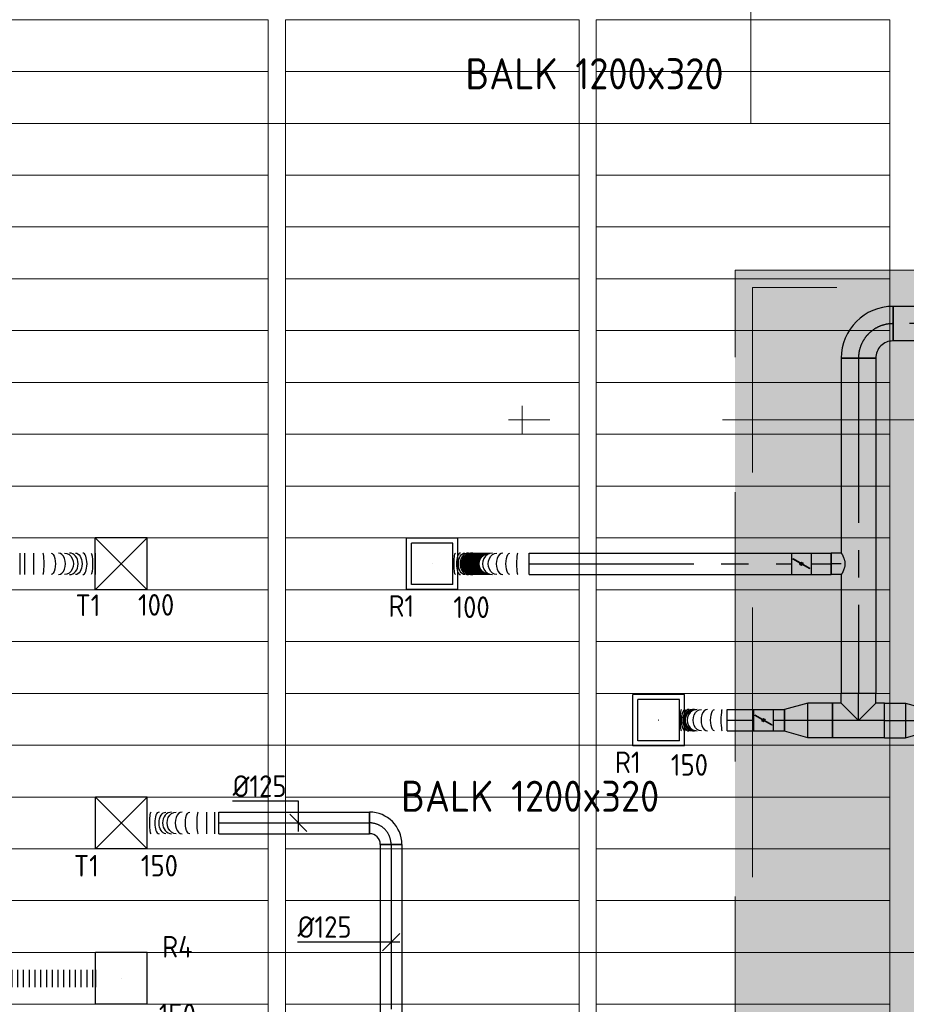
# Model space of a CAD drawing. Header units: millimetres. Extents: x -75017 to 35076, y -1757 to 51354.
# Tile 12 of 41: x -65208 to -60075, y 12846 to 18546. Entities that reach past the tile are written whole.
import ezdxf
from ezdxf.enums import TextEntityAlignment as Align

# ---------------------------------------------------------------- set-up
doc = ezdxf.new("R2010")
doc.units = ezdxf.units.MM
doc.header["$LTSCALE"] = 50
doc.linetypes.add('B0701', pattern=[46.823999, 31.199999, -15.624])
doc.linetypes.add('CENTER2', pattern=[28.575, 19.05, -3.175, 3.175, -3.175])
for name, color, linetype in [('45 Plafond', 7, 'Continuous'), ('45 Plafond Afdek-arcering', 7, 'Continuous'), ('45 Plafond.BST', 7, 'Continuous'), ('45 Plafond.BST Afdek-arcering', 7, 'Continuous'), ('WL570---_RETOUR', 100, 'Continuous'), ('WL570---_RETOUR_HL', 1, 'Continuous'), ('WL570---_RETOUR_RST', 100, 'Continuous'), ('WL570---_RETOUR_RST_HL', 1, 'Continuous'), ('WL570---_TOEVOER', 200, 'Continuous'), ('WL570---_TOEVOER_HL', 1, 'Continuous'), ('WL570---_TOEVOER_RST', 200, 'Continuous'), ('WL570---_TOEVOER_RST_HL', 1, 'Continuous'), ('WM570---_RETOUR_PR', 2, 'Continuous'), ('WM570---_RETOUR_RST_PR', 1, 'Continuous'), ('WM570---_TOEVOER', 2, 'Continuous'), ('WM570---_TOEVOER_PR', 2, 'Continuous'), ('WM570---_TOEVOER_RST_PR', 1, 'Continuous')]:
    doc.layers.add(name, color=color, linetype=linetype)
for name, color, linetype, lineweight in [('WL570---_BESTAAND-HARTLIJN', 161, 'Continuous', 0), ('WL570---_BESTAAND-MAATVOERING', 160, 'Continuous', 0), ('WL570---_BESTAAND-TOEVOER', 200, 'Continuous', 0), ('WL570---_DEMONTEREN', 10, 'Continuous', 0)]:
    doc.layers.add(name, color=color, linetype=linetype, lineweight=lineweight)
doc.layers.get('WL570---_DEMONTEREN').off()
doc.styles.add('BURO-025', font='ISO96.shx', dxfattribs={"height": 125})
doc.styles.add('ISO', font='ISO', dxfattribs={"height": 162})

# ---------------------------------------------------------------- blocks, each defined once
blk = doc.blocks.new('KARO')
for p, q in [((1, 0.5), (0, 0.5)), ((0, -0.5), (1, -0.5))]:
    blk.add_line(p, q)
at = {"invisible_edges": 15}
blk.add_3dface([(0, 0.5), (0, -0.5), (1, -0.5), (1, 0.5)], dxfattribs=at)
at = {"layer": 'WL570---_BESTAAND-HARTLIJN'}
blk.add_line((0, 0), (1, 0), dxfattribs=at)
blk = doc.blocks.new('OSV1601250650G')
blk.add_lwpolyline([(0, -80), (65.3, -62.5), (65.3, 62.5), (0, 80)], close=True)
at = {"layer": 'WL570---_BESTAAND-HARTLIJN'}
blk.add_line((0, 0), (65.3, 0), dxfattribs=at)
blk = doc.blocks.new('OBO16000090ZH')
blk.add_lwpolyline([(-80, -160), (80, -160), (80, 0, 1), (-80, 0)], format="xyb", close=True)
at = {"layer": 'WL570---_BESTAAND-HARTLIJN'}
for points in [[(0, -160), (0, 80)], [(-80, 0), (80, 0)]]:
    blk.add_lwpolyline(points, dxfattribs=at)
blk = doc.blocks.new('Block plafond 7e verd zuidgevel')
at = {"layer": '45 Plafond.BST', "color": 252, "linetype": 'Continuous', "lineweight": 0}
for p, q in [((8950, 11700), (7250, 11700)), ((8950, 1523.4), (8950, 11700)), ((10750, 11700), (9050, 11700)), ((9050, 11700), (9050, 1497.3)), ((10750, 1079.5), (10750, 11700)), ((11738.7, 11700), (10850, 11700)), ((10850, 11700), (10850, 1056.4)), ((12550, 11700), (11738.7, 11700)), ((12550, 690.2), (12550, 11700))]:
    blk.add_line(p, q, dxfattribs=at)
at = {"layer": '45 Plafond.BST Afdek-arcering', "color": 252, "linetype": 'Continuous', "lineweight": 0}
for p, q in [((7250, 11400), (8950, 11400)), ((9050, 11400), (10750, 11400)), ((10850, 11400), (12550, 11400)), ((7250, 11100), (8950, 11100)), ((9050, 11100), (10750, 11100)), ((10850, 11100), (12550, 11100)), ((7250, 10800), (8950, 10800)), ((9050, 10800), (10750, 10800)), ((10850, 10800), (12550, 10800)), ((7250, 10500), (8950, 10500)), ((9050, 10500), (10750, 10500)), ((10850, 10500), (12550, 10500)), ((7250, 10200), (8950, 10200)), ((9050, 10200), (10750, 10200)), ((10850, 10200), (12550, 10200)), ((7250, 9900), (8950, 9900)), ((9050, 9900), (10750, 9900)), ((10850, 9900), (12550, 9900)), ((7250, 9600), (8950, 9600)), ((9050, 9600), (10750, 9600)), ((10850, 9600), (12550, 9600)), ((7250, 9300), (8950, 9300)), ((9050, 9300), (10750, 9300)), ((10850, 9300), (12550, 9300)), ((7250, 9000), (8950, 9000)), ((9050, 9000), (10750, 9000)), ((10850, 9000), (12550, 9000)), ((7250, 8700), (8950, 8700)), ((9050, 8700), (10750, 8700)), ((10850, 8700), (12550, 8700)), ((7250, 8400), (8950, 8400)), ((9050, 8400), (10750, 8400)), ((10850, 8400), (12550, 8400)), ((7250, 8100), (8950, 8100)), ((9050, 8100), (10750, 8100)), ((10850, 8100), (12550, 8100)), ((7250, 7800), (8950, 7800)), ((9050, 7800), (10750, 7800)), ((10850, 7800), (12550, 7800)), ((7250, 7500), (8950, 7500)), ((9050, 7500), (10750, 7500)), ((10850, 7500), (12550, 7500)), ((7250, 7200), (8950, 7200)), ((9050, 7200), (10750, 7200)), ((10850, 7200), (12550, 7200)), ((7250, 6900), (8950, 6900)), ((9050, 6900), (10750, 6900)), ((10850, 6900), (12550, 6900)), ((7250, 6600), (8950, 6600)), ((9050, 6600), (10750, 6600)), ((10850, 6600), (12550, 6600)), ((7250, 6300), (8950, 6300)), ((9050, 6300), (10750, 6300)), ((10850, 6300), (12550, 6300)), ((7250, 6000), (8950, 6000)), ((9050, 6000), (10750, 6000)), ((10850, 6000), (12550, 6000))]:
    blk.add_line(p, q, dxfattribs=at)
blk = doc.blocks.new('*U291')
at = {"color": 0, "ltscale": 10}
for p, q in [((150, 150, -2500), (-150, 150, -2500)), ((-150, -150, -2500), (-150, 150, -2500)), ((150, -150, -2500), (-150, 150, -2500)), ((-150, -150, -2500), (150, 150, -2500)), ((150, -150, -2500), (150, 150, -2500)), ((150, -150, -2500), (-150, -150, -2500))]:
    blk.add_line(p, q, dxfattribs=at)
at = {"layer": 'WL570---_TOEVOER_RST_HL', "linetype": 'CENTER2'}
blk.add_circle((0, 0, -2500), 0.075, dxfattribs=at)
at = {"layer": 'WL570---_TOEVOER_RST', "color": 2, "style": 'BURO-025'}
for tag in ['MC', 'Q']:
    blk.add_attdef(tag, text='', height=125, dxfattribs=at).set_placement((0, 0), align=Align.MIDDLE)
at = {"layer": 'WM570---_TOEVOER_RST_PR', "color": 2, "style": 'BURO-025'}
blk.add_attdef('POSNR', text='', height=125, dxfattribs=at).set_placement((0, 0), align=Align.MIDDLE)
blk = doc.blocks.new('*U317')
at = {"color": 0, "ltscale": 10}
for p, q in [((0, 62.5, -2700), (0, -62.5, -2700)), ((26.9, 62.5, -2700), (26.9, -62.5, -2700)), ((80.8, 62.5, -2700), (80.8, -62.5, -2700)), ((437.8, 62.5, -2700), (437.8, -62.5, -2700))]:
    blk.add_line(p, q, dxfattribs=at)
for centre, major_axis, ratio, start_param, end_param in [((133, 0, -2700), (0, -62.5), 0.134561, 0, 3.141593), ((225.1, 0, -2700), (0, -62.5), 0.625626, 0, 3.141593), ((287.7, 0, -2700), (0, 62.5), 0.812633, 3.141593, 6.283185), ((365, 0, -2700), (0, 62.5), 0.394112, 3.141593, 6.283185)]:
    blk.add_ellipse(centre, major_axis=major_axis, ratio=ratio, start_param=start_param, end_param=end_param, dxfattribs=at)
at = {"color": 0, "ltscale": 10, "extrusion": (0, 0, -1)}
for centre, major_axis, ratio, start_param, end_param in [((181.7, 0, -2700), (0, 62.5), 0.394112, 0, 3.141593), ((260.1, 0, -2700), (0, 62.5), 0.812633, 0, 3.141593), ((322.3, 0, -2700), (0, -62.5), 0.625626, 3.141593, 6.283185), ((413, 0, -2700), (0, -62.5), 0.134561, 3.141593, 6.283185)]:
    blk.add_ellipse(centre, major_axis=major_axis, ratio=ratio, start_param=start_param, end_param=end_param, dxfattribs=at)
at = {"layer": 'WM570---_TOEVOER_PR', "color": 2, "style": 'BURO-025'}
blk.add_attdef('POSNR', text='', height=125, dxfattribs=at).set_placement((0, 0), align=Align.MIDDLE)
blk = doc.blocks.new('*U293')
at = {"color": 0, "ltscale": 10}
for p, q in [((150, 150, -2500), (-150, 150, -2500)), ((-150, -150, -2500), (-150, 150, -2500)), ((150, -150, -2500), (-150, 150, -2500)), ((-150, -150, -2500), (150, 150, -2500)), ((150, -150, -2500), (150, 150, -2500)), ((150, -150, -2500), (-150, -150, -2500))]:
    blk.add_line(p, q, dxfattribs=at)
at = {"layer": 'WL570---_TOEVOER_RST_HL', "linetype": 'CENTER2'}
blk.add_circle((0, 0, -2500), 0.075, dxfattribs=at)
at = {"layer": 'WL570---_TOEVOER_RST', "color": 2, "style": 'BURO-025'}
for tag in ['MC', 'Q']:
    blk.add_attdef(tag, text='', height=125, dxfattribs=at).set_placement((0, 0), align=Align.MIDDLE)
at = {"layer": 'WM570---_TOEVOER_RST_PR', "color": 2, "style": 'BURO-025'}
blk.add_attdef('POSNR', text='', height=125, dxfattribs=at).set_placement((0, 0), align=Align.MIDDLE)
blk = doc.blocks.new('*U330')
at = {"color": 0, "ltscale": 10}
for p, q in [((0, 62.5, -2700), (1193.4, 62.5, -2700)), ((0, -62.5, -2700), (0, 62.5, -2700)), ((0, -62.5, -2700), (1193.4, -62.5, -2700))]:
    blk.add_line(p, q, dxfattribs=at)
at = {"layer": 'WL570---_TOEVOER_HL', "linetype": 'CENTER2'}
blk.add_line((0, 0, -2700), (1193.4, 0, -2700), dxfattribs=at)
at = {"layer": 'WM570---_TOEVOER_PR', "color": 2, "style": 'BURO-025'}
blk.add_attdef('POSNR', text='', height=125, dxfattribs=at).set_placement((0, 0), align=Align.MIDDLE)
blk = doc.blocks.new('*U338')
at = {"color": 0, "ltscale": 10}
for p, q in [((-125, -62.5, -2700), (-125, 62.5, -2700)), ((62.5, -125, -2700), (-62.5, -125, -2700))]:
    blk.add_line(p, q, dxfattribs=at)
for radius in [187.5, 62.5]:
    blk.add_arc((-125, -125, -2700), radius, 0, 90, dxfattribs=at)
at = {"layer": 'WL570---_TOEVOER_HL', "linetype": 'CENTER2'}
blk.add_arc((-125, -125, -2700), 125, 0, 90, dxfattribs=at)
at = {"layer": 'WM570---_TOEVOER_PR', "color": 2, "style": 'BURO-025'}
blk.add_attdef('POSNR', text='', height=125, dxfattribs=at).set_placement((0, 0), align=Align.MIDDLE)
blk = doc.blocks.new('*U339')
at = {"color": 0, "ltscale": 10}
for p, q in [((0, 62.5, -2700), (871.9, 62.5, -2700)), ((0, -62.5, -2700), (0, 62.5, -2700)), ((871.9, 62.5, -2700), (871.9, -62.5, -2700)), ((0, -62.5, -2700), (871.9, -62.5, -2700))]:
    blk.add_line(p, q, dxfattribs=at)
at = {"layer": 'WL570---_TOEVOER_HL', "linetype": 'CENTER2'}
blk.add_line((0, 0, -2700), (871.9, 0, -2700), dxfattribs=at)
at = {"layer": 'WM570---_TOEVOER_PR', "color": 2, "style": 'BURO-025'}
blk.add_attdef('POSNR', text='', height=125, dxfattribs=at).set_placement((0, 0), align=Align.MIDDLE)
blk = doc.blocks.new('*U340')
at = {"color": 0, "ltscale": 10}
for p, q in [((0, 62.5, -2700), (0, -62.5, -2700)), ((23.4, 62.5, -2700), (23.4, -62.5, -2700)), ((70.3, 62.5, -2700), (70.3, -62.5, -2700)), ((415.2, 62.5, -2700), (415.2, -62.5, -2700))]:
    blk.add_line(p, q, dxfattribs=at)
for centre, major_axis, ratio, start_param, end_param in [((119.4, 0, -2700), (0, -62.5), 0.137361, 0, 3.141593), ((213, 0, -2700), (0, -62.5), 0.636685, 0, 3.141593), ((274.4, 0, -2700), (0, 62.5), 0.824299, 3.141593, 6.283185), ((346.6, 0, -2700), (0, 62.5), 0.401909, 3.141593, 6.283185)]:
    blk.add_ellipse(centre, major_axis=major_axis, ratio=ratio, start_param=start_param, end_param=end_param, dxfattribs=at)
at = {"color": 0, "ltscale": 10, "extrusion": (0, 0, -1)}
for centre, major_axis, ratio, start_param, end_param in [((169, 0, -2700), (0, 62.5), 0.401909, 0, 3.141593), ((248.2, 0, -2700), (0, 62.5), 0.824299, 0, 3.141593), ((306.4, 0, -2700), (0, -62.5), 0.636685, 3.141593, 6.283185), ((391.7, 0, -2700), (0, -62.5), 0.137361, 3.141593, 6.283185)]:
    blk.add_ellipse(centre, major_axis=major_axis, ratio=ratio, start_param=start_param, end_param=end_param, dxfattribs=at)
at = {"layer": 'WM570---_TOEVOER_PR', "color": 2, "style": 'BURO-025'}
blk.add_attdef('POSNR', text='', height=125, dxfattribs=at).set_placement((0, 0), align=Align.MIDDLE)
blk = doc.blocks.new('*U343')
at = {"layer": 'WM570---_TOEVOER', "color": 0, "ltscale": 10}
for p, q in [((50, 0), (-541, 0)), ((-50, -50), (50, 50))]:
    blk.add_line(p, q, dxfattribs=at)
at = {"layer": 'WM570---_TOEVOER', "color": 0, "style": 'BURO-025'}
blk.add_text('%%c125', height=125, dxfattribs=at).set_placement((-541, 25))
blk = doc.blocks.new('*U344')
at = {"layer": 'WM570---_TOEVOER', "color": 0, "ltscale": 10}
for p, q in [((0, 125.5), (-380.4, 125.5)), ((0, -50), (0, 125.5)), ((50, -50), (-50, 50))]:
    blk.add_line(p, q, dxfattribs=at)
at = {"layer": 'WM570---_TOEVOER', "color": 0, "style": 'BURO-025'}
blk.add_text('%%c125', height=125, dxfattribs=at).set_placement((-380.4, 150.5))
blk = doc.blocks.new('Slab_1_1', base_point=(9082.1, 2773.4))
at = {"layer": '45 Plafond Afdek-arcering', "linetype": 'Continuous', "lineweight": 0}
h = blk.add_hatch(color=254, dxfattribs=at)
h.paths.add_polyline_path([(9082.1, 2773.4, -0.510519), (6465.2, 4683.3), (6465.1, 6055.8, 0.509337), (9082.1, 4153.4), (11665.4, 4991.1), (11665.4, 10250), (15733.8, 10250, 0.370078), (14745.5, 9402.5), (13958.1, 4459.6), (13211.1, 4217.4), (13193.4, 4106.5)], flags=0)
h.paths.add_polyline_path([(9051.2, 2868.5, -0.51055), (6565.2, 4683.1), (6565.1, 5161.4, 0.377657), (9112.9, 4058.3), (11765.4, 4918.4), (11765.4, 10150), (15101.3, 10150, 0.204014), (14646.7, 9417.9), (14294.9, 7209.5, 0.568289), (14205.1, 6645.9), (13869, 4535.8), (13122, 4293.6), (13104.3, 4182.7)], flags=0)
at = {"layer": '45 Plafond', "color": 255, "linetype": 'B0701', "lineweight": 0, "flags": 128}
for points in [[(9082.1, 2773.4, -0.510519), (6465.2, 4683.3), (6465.1, 6055.8, 0.509337), (9082.1, 4153.4), (11665.4, 4991.1), (11665.4, 10250), (15733.8, 10250, 0.370078), (14745.5, 9402.5), (13958.1, 4459.6), (13211.1, 4217.4), (13193.4, 4106.5)], [(9051.2, 2868.5, -0.51055), (6565.2, 4683.1), (6565.1, 5161.4, 0.377657), (9112.9, 4058.3), (11765.4, 4918.4), (11765.4, 10150), (15101.3, 10150, 0.204014), (14646.7, 9417.9), (14294.9, 7209.5, 0.568289), (14205.1, 6645.9), (13869, 4535.8), (13122, 4293.6), (13104.3, 4182.7)]]:
    blk.add_lwpolyline(points, format="xyb", close=True, dxfattribs=at)
blk = doc.blocks.new('Slab_2_1', base_point=(9051.2, 2868.5))
at = {"layer": '45 Plafond Afdek-arcering', "linetype": 'Continuous', "lineweight": 0}
h = blk.add_hatch(dxfattribs=at)
h.set_pattern_fill('910_PUNTJES_C_0001', color=1, style=0, pattern_type=2)
h.set_pattern_definition([(45, (0, 250), (-79.5495, 79.5495), [0, -75, 0, -112.5]), (110, (250, 250), (105.7154, 38.4773), [0, -55, 0, -95])])
h.paths.add_polyline_path([(9051.2, 2868.5, -0.51055), (6565.2, 4683.1), (6565.1, 5161.4, 0.377657), (9112.9, 4058.3), (11765.4, 4918.4), (11765.4, 10150), (15101.3, 10150, 0.204014), (14646.7, 9417.9), (14294.9, 7209.5, 0.568289), (14205.1, 6645.9), (13869, 4535.8), (13122, 4293.6), (13104.3, 4182.7)], flags=0)
at = {"layer": '45 Plafond', "color": 1, "linetype": 'B0701', "lineweight": 0, "flags": 128}
blk.add_lwpolyline([(9051.2, 2868.5, -0.51055), (6565.2, 4683.1), (6565.1, 5161.4, 0.377657), (9112.9, 4058.3), (11765.4, 4918.4), (11765.4, 10150), (15101.3, 10150, 0.204014), (14646.7, 9417.9), (14294.9, 7209.5, 0.568289), (14205.1, 6645.9), (13869, 4535.8), (13122, 4293.6), (13104.3, 4182.7)], format="xyb", close=True, dxfattribs=at)
blk = doc.blocks.new('Block vast plafond 7e verd zuidgevel')
at = {"layer": '45 Plafond', "color": 255, "linetype": 'B0701', "lineweight": 0}
blk.add_blockref('Slab_1_1', (9070.6, 2773.4), dxfattribs=at)
at = {"layer": '45 Plafond', "color": 1, "linetype": 'B0701', "lineweight": 0}
blk.add_blockref('Slab_2_1', (9039.8, 2868.5), dxfattribs=at)
blk = doc.blocks.new('*U386')
at = {"color": 0, "ltscale": 10}
for p, q in [((149, 149, -150), (-149, 149, -150)), ((-149, -149, -150), (-149, 149, -150)), ((120, 120, -150), (-120, 120, -150)), ((-120, -120, -150), (-120, 120, -150)), ((120, -120, -150), (120, 120, -150)), ((149, -149, -150), (149, 149, -150)), ((149, -149, -150), (-149, -149, -150)), ((120, -120, -150), (-120, -120, -150))]:
    blk.add_line(p, q, dxfattribs=at)
at = {"layer": 'WL570---_RETOUR_RST_HL', "linetype": 'CENTER2'}
blk.add_circle((0, 0, -150), 0.075, dxfattribs=at)
at = {"layer": 'WL570---_RETOUR_RST', "color": 2, "style": 'BURO-025'}
for tag in ['MC', 'Q']:
    blk.add_attdef(tag, text='', height=125, dxfattribs=at).set_placement((0, 0), align=Align.MIDDLE)
at = {"layer": 'WM570---_RETOUR_RST_PR', "color": 2, "style": 'BURO-025'}
blk.add_attdef('POSNR', text='', height=125, dxfattribs=at).set_placement((0, 0), align=Align.MIDDLE)
blk = doc.blocks.new('*U387')
at = {"color": 0, "ltscale": 10}
for p, q in [((0, 100, -2700), (1940.4, 100, -2700)), ((0, -100, -2700), (0, 100, -2700)), ((1940.4, 100, -2700), (1940.4, -100, -2700)), ((0, -100, -2700), (1127.9, -100, -2700)), ((1252.9, -100, -2700), (1940.4, -100, -2700))]:
    blk.add_line(p, q, dxfattribs=at)
at = {"layer": 'WL570---_RETOUR_HL', "linetype": 'CENTER2'}
blk.add_line((0, 0, -2700), (1940.4, 0, -2700), dxfattribs=at)
at = {"layer": 'WM570---_RETOUR_PR', "color": 2, "style": 'BURO-025'}
blk.add_attdef('POSNR', text='', height=125, dxfattribs=at).set_placement((0, 0), align=Align.MIDDLE)
blk = doc.blocks.new('*U388')
at = {"color": 0, "ltscale": 10}
for p, q in [((0, 62.5, -2700), (57.3, 62.5, -2700)), ((57.3, 62.5, -2700), (57.3, -62.5, -2700)), ((0, -62.5, -2700), (57.3, -62.5, -2700))]:
    blk.add_line(p, q, dxfattribs=at)
blk.add_spline([(-0.2, -62.2, -2700), (-0.8, -61.2, -2700), (-1.8, -59.6, -2700), (-3.1, -57.4, -2700), (-4.7, -54.6, -2700), (-6.6, -51.3, -2700), (-8.7, -47.4, -2700), (-10.8, -43.1, -2700), (-13.1, -38.3, -2700), (-15.2, -33.1, -2700), (-17.2, -27.5, -2700), (-19, -21.7, -2700), (-20.4, -15.7, -2700), (-21.4, -9.5, -2700), (-21.9, -3.2, -2700), (-21.9, 3.2, -2700), (-21.4, 9.5, -2700), (-20.4, 15.7, -2700), (-19, 21.7, -2700), (-17.2, 27.5, -2700), (-15.2, 33.1, -2700), (-13.1, 38.3, -2700), (-10.8, 43.1, -2700), (-8.7, 47.4, -2700), (-6.6, 51.3, -2700), (-4.7, 54.6, -2700), (-3.1, 57.4, -2700), (-1.8, 59.6, -2700), (-0.8, 61.2, -2700), (-0.2, 62.2, -2700), (0, 62.5, -2700)], degree=3, dxfattribs=at)
at = {"layer": 'WL570---_RETOUR_HL', "linetype": 'CENTER2'}
blk.add_line((0, 0, -2700), (57.3, 0, -2700), dxfattribs=at)
at = {"layer": 'WM570---_RETOUR_PR', "color": 2, "style": 'BURO-025'}
blk.add_attdef('POSNR', text='', height=125, dxfattribs=at).set_placement((0, 0), align=Align.MIDDLE)
blk = doc.blocks.new('*U389')
at = {"color": 0, "ltscale": 10}
for p, q in [((0, 100, -2700), (2477, 100, -2700)), ((0, -100, -2700), (0, 100, -2700)), ((2477, 100, -2700), (2477, -100, -2700)), ((0, -100, -2700), (2477, -100, -2700))]:
    blk.add_line(p, q, dxfattribs=at)
at = {"layer": 'WL570---_RETOUR_HL', "linetype": 'CENTER2'}
blk.add_line((0, 0, -2700), (2477, 0, -2700), dxfattribs=at)
at = {"layer": 'WM570---_RETOUR_PR', "color": 2, "style": 'BURO-025'}
blk.add_attdef('POSNR', text='', height=125, dxfattribs=at).set_placement((0, 0), align=Align.MIDDLE)
blk = doc.blocks.new('*U390')
at = {"color": 0, "ltscale": 10}
for p, q in [((-100, 200, -2700), (100, 200, -2700)), ((-200, -100, -2700), (-200, 100, -2700))]:
    blk.add_line(p, q, dxfattribs=at)
for radius, end in [(100, 0), (300, 360)]:
    blk.add_arc((-200, 200, -2700), radius, 270, end, dxfattribs=at)
at = {"layer": 'WL570---_RETOUR_HL', "linetype": 'CENTER2'}
blk.add_arc((-200, 200, -2700), 200, 270, 0, dxfattribs=at)
at = {"layer": 'WM570---_RETOUR_PR', "color": 2, "style": 'BURO-025'}
blk.add_attdef('POSNR', text='', height=125, dxfattribs=at).set_placement((0, 0), align=Align.MIDDLE)
blk = doc.blocks.new('*U391')
at = {"color": 0, "ltscale": 10}
for p, q in [((0, 100, -2700), (121.2, 100, -2700)), ((0, -100, -2700), (0, 100, -2700)), ((121.2, 100, -2700), (121.2, -100, -2700)), ((0, -100, -2700), (121.2, -100, -2700))]:
    blk.add_line(p, q, dxfattribs=at)
at = {"layer": 'WL570---_RETOUR_HL', "linetype": 'CENTER2'}
blk.add_line((0, 0, -2700), (121.2, 0, -2700), dxfattribs=at)
at = {"layer": 'WM570---_RETOUR_PR', "color": 2, "style": 'BURO-025'}
blk.add_attdef('POSNR', text='', height=125, dxfattribs=at).set_placement((0, 0), align=Align.MIDDLE)
blk = doc.blocks.new('*U392')
at = {"color": 0, "ltscale": 10}
for p, q in [((-150.3, 100, -2700), (150.3, 100, -2700)), ((-150.3, 100, -2700), (-150.3, -100, -2700)), ((150.3, 100, -2700), (150.3, -100, -2700)), ((0, 0, -2700), (-100, -100, -2700)), ((0, 0, -2700), (100, -100, -2700)), ((-150.3, -100, -2700), (-100, -100, -2700)), ((-100, -100, -2700), (-100, -157.3, -2700)), ((100, -100, -2700), (150.3, -100, -2700)), ((100, -100, -2700), (100, -157.3, -2700)), ((100, -157.3, -2700), (-100, -157.3, -2700))]:
    blk.add_line(p, q, dxfattribs=at)
at = {"layer": 'WL570---_RETOUR_HL', "linetype": 'CENTER2'}
for p, q in [((-150.3, 0, -2700), (150.3, 0, -2700)), ((0, 0, -2700), (0, -157.3, -2700))]:
    blk.add_line(p, q, dxfattribs=at)
at = {"layer": 'WM570---_RETOUR_PR', "color": 2, "style": 'BURO-025'}
blk.add_attdef('POSNR', text='', height=125, dxfattribs=at).set_placement((0, 0), align=Align.MIDDLE)
blk = doc.blocks.new('*U393')
at = {"color": 0, "ltscale": 10}
for p, q in [((0, 100, -2700), (143.1, 100, -2700)), ((0, -100, -2700), (0, 100, -2700)), ((143.1, 100, -2700), (143.1, -100, -2700)), ((0, -100, -2700), (143.1, -100, -2700))]:
    blk.add_line(p, q, dxfattribs=at)
at = {"layer": 'WL570---_RETOUR_HL', "linetype": 'CENTER2'}
blk.add_line((0, 0, -2700), (143.1, 0, -2700), dxfattribs=at)
at = {"layer": 'WM570---_RETOUR_PR', "color": 2, "style": 'BURO-025'}
blk.add_attdef('POSNR', text='', height=125, dxfattribs=at).set_placement((0, 0), align=Align.MIDDLE)
blk = doc.blocks.new('*U394')
at = {"color": 0, "ltscale": 10}
for p, q in [((0, 100, -2700), (134.1, 62.5, -2700)), ((0, 100, -2700), (0, -100, -2700)), ((134.1, 62.5, -2700), (134.1, -59.375, -2700)), ((0, -100, -2700), (134.1, -62.5, -2700))]:
    blk.add_line(p, q, dxfattribs=at)
at = {"layer": 'WL570---_RETOUR_HL', "linetype": 'CENTER2'}
blk.add_line((0, 0, -2700), (134.1, 0, -2700), dxfattribs=at)
for centre in [(0, 0, -2700), (134.1, 0, -2700)]:
    blk.add_circle(centre, 0.075, dxfattribs=at)
at = {"layer": 'WM570---_RETOUR_PR', "color": 2, "style": 'BURO-025'}
blk.add_attdef('POSNR', text='', height=125, dxfattribs=at).set_placement((0, 0), align=Align.MIDDLE)
blk = doc.blocks.new('*U395')
at = {"color": 0, "ltscale": 10}
for p, q in [((0, 62.5, -2700), (0, -62.5, -2700)), ((441.9, 62.5, -2700), (441.9, -62.5, -2700))]:
    blk.add_line(p, q, dxfattribs=at)
for centre, major_axis, ratio, start_param, end_param in [((65.4, 0, -2700), (0, -62.5), 0.127984, 0, 3.141593), ((153.7, 0, -2700), (0, -62.5), 0.5992, 0, 3.141593), ((213.6, 0, -2700), (0, -62.5), 0.918399, 0, 3.141593), ((327.3, 0, -2700), (0, 62.5), 0.993524, 3.141593, 6.283185), ((351.4, 0, -2700), (0, 62.5), 0.784071, 3.141593, 6.283185), ((398.5, 0, -2700), (0, 62.5), 0.375701, 3.141593, 6.283185)]:
    blk.add_ellipse(centre, major_axis=major_axis, ratio=ratio, start_param=start_param, end_param=end_param, dxfattribs=at)
at = {"color": 0, "ltscale": 10, "extrusion": (0, 0, -1)}
for centre, major_axis, ratio, start_param, end_param in [((111.8, 0, -2700), (0, 62.5), 0.375701, 0, 3.141593), ((188.4, 0, -2700), (0, 62.5), 0.784071, 0, 3.141593), ((227.7, 0, -2700), (0, 62.5), 0.993524, 0, 3.141593), ((229.6, 0, -2700), (0, 62.5), 0.999063, 0, 3.141593), ((231.4, 0, -2700), (0, 62.5), 0.999063, 0, 3.141593), ((233.2, 0, -2700), (0, 62.5), 0.999063, 0, 3.141593), ((235.1, 0, -2700), (0, 62.5), 0.999063, 0, 3.141593), ((236.9, 0, -2700), (0, 62.5), 0.999063, 0, 3.141593), ((238.7, 0, -2700), (0, 62.5), 0.999063, 0, 3.141593), ((240.5, 0, -2700), (0, 62.5), 0.999063, 0, 3.141593), ((242.3, 0, -2700), (0, 62.5), 0.999063, 0, 3.141593), ((244.1, 0, -2700), (0, 62.5), 0.999063, 0, 3.141593), ((245.9, 0, -2700), (0, 62.5), 0.999063, 0, 3.141593), ((247.7, 0, -2700), (0, 62.5), 0.999063, 0, 3.141593), ((249.6, 0, -2700), (0, 62.5), 0.999063, 0, 3.141593), ((251.4, 0, -2700), (0, 62.5), 0.999063, 0, 3.141593), ((253.2, 0, -2700), (0, 62.5), 0.999063, 0, 3.141593), ((255, 0, -2700), (0, 62.5), 0.999063, 0, 3.141593), ((256.8, 0, -2700), (0, 62.5), 0.999063, 0, 3.141593), ((258.6, 0, -2700), (0, 62.5), 0.999063, 0, 3.141593), ((260.4, 0, -2700), (0, 62.5), 0.999063, 0, 3.141593), ((262.3, 0, -2700), (0, 62.5), 0.999063, 0, 3.141593), ((264.1, 0, -2700), (0, 62.5), 0.999063, 0, 3.141593), ((265.9, 0, -2700), (0, 62.5), 0.999063, 0, 3.141593), ((267.7, 0, -2700), (0, 62.5), 0.999063, 0, 3.141593), ((269.5, 0, -2700), (0, 62.5), 0.999063, 0, 3.141593), ((271.3, 0, -2700), (0, 62.5), 0.999063, 0, 3.141593), ((273.1, 0, -2700), (0, 62.5), 0.999063, 0, 3.141593), ((274.9, 0, -2700), (0, 62.5), 0.999063, 0, 3.141593), ((276.8, 0, -2700), (0, 62.5), 0.999063, 0, 3.141593), ((278.6, 0, -2700), (0, 62.5), 0.999063, 0, 3.141593), ((280.4, 0, -2700), (0, 62.5), 0.999063, 0, 3.141593), ((282.2, 0, -2700), (0, 62.5), 0.999063, 0, 3.141593), ((284, 0, -2700), (0, 62.5), 0.999063, 0, 3.141593), ((285.8, 0, -2700), (0, 62.5), 0.999063, 0, 3.141593), ((287.6, 0, -2700), (0, 62.5), 0.999063, 0, 3.141593), ((289.5, 0, -2700), (0, 62.5), 0.999063, 0, 3.141593), ((291.3, 0, -2700), (0, 62.5), 0.999063, 0, 3.141593), ((293.1, 0, -2700), (0, 62.5), 0.999063, 0, 3.141593), ((294.9, 0, -2700), (0, 62.5), 0.999063, 0, 3.141593), ((296.7, 0, -2700), (0, 62.5), 0.999063, 0, 3.141593), ((298.5, 0, -2700), (0, 62.5), 0.999063, 0, 3.141593), ((300.3, 0, -2700), (0, 62.5), 0.999063, 0, 3.141593), ((302.1, 0, -2700), (0, 62.5), 0.999063, 0, 3.141593), ((304, 0, -2700), (0, 62.5), 0.999063, 0, 3.141593), ((305.8, 0, -2700), (0, 62.5), 0.999063, 0, 3.141593), ((307.6, 0, -2700), (0, 62.5), 0.999063, 0, 3.141593), ((309.4, 0, -2700), (0, 62.5), 0.999063, 0, 3.141593), ((311.2, 0, -2700), (0, 62.5), 0.999063, 0, 3.141593), ((313, 0, -2700), (0, 62.5), 0.999063, 0, 3.141593), ((314.8, 0, -2700), (0, 62.5), 0.999063, 0, 3.141593), ((316.7, 0, -2700), (0, 62.5), 0.999063, 0, 3.141593), ((318.5, 0, -2700), (0, 62.5), 0.999063, 0, 3.141593), ((320.3, 0, -2700), (0, 62.5), 0.999063, 0, 3.141593), ((322.1, 0, -2700), (0, 62.5), 0.999063, 0, 3.141593), ((323.9, 0, -2700), (0, 62.5), 0.999063, 0, 3.141593), ((325.7, 0, -2700), (0, 62.5), 0.999063, 0, 3.141593), ((335.9, 0, -2700), (0, -62.5), 0.918399, 3.141593, 6.283185), ((372.8, 0, -2700), (0, -62.5), 0.5992, 3.141593, 6.283185), ((427.1, 0, -2700), (0, -62.5), 0.127984, 3.141593, 6.283185)]:
    blk.add_ellipse(centre, major_axis=major_axis, ratio=ratio, start_param=start_param, end_param=end_param, dxfattribs=at)
at = {"layer": 'WM570---_RETOUR_PR', "color": 2, "style": 'BURO-025'}
blk.add_attdef('POSNR', text='', height=125, dxfattribs=at).set_placement((0, 0), align=Align.MIDDLE)
blk = doc.blocks.new('*U396')
at = {"color": 0, "ltscale": 10}
for p, q in [((149, 149, -2500), (-149, 149, -2500)), ((-149, -149, -2500), (-149, 149, -2500)), ((120, 120, -2500), (-120, 120, -2500)), ((-120, -120, -2500), (-120, 120, -2500)), ((120, -120, -2500), (120, 120, -2500)), ((149, -149, -2500), (149, 149, -2500)), ((149, -149, -2500), (-149, -149, -2500)), ((120, -120, -2500), (-120, -120, -2500))]:
    blk.add_line(p, q, dxfattribs=at)
at = {"layer": 'WL570---_RETOUR_RST_HL', "linetype": 'CENTER2'}
blk.add_circle((0, 0, -2500), 0.075, dxfattribs=at)
at = {"layer": 'WL570---_RETOUR_RST', "color": 2, "style": 'BURO-025'}
for tag in ['MC', 'Q']:
    blk.add_attdef(tag, text='', height=125, dxfattribs=at).set_placement((0, 0), align=Align.MIDDLE)
at = {"layer": 'WM570---_RETOUR_RST_PR', "color": 2, "style": 'BURO-025'}
blk.add_attdef('POSNR', text='', height=125, dxfattribs=at).set_placement((0, 0), align=Align.MIDDLE)
blk = doc.blocks.new('*U397')
at = {"color": 0, "ltscale": 10}
blk.add_line((276.1, 62.5, -2700), (276.1, -62.5, -2700), dxfattribs=at)
for centre, major_axis, ratio, start_param, end_param in [((27.8, 0, -2700), (0, -62.5), 0.124483, 0, 3.141593), ((114.1, 0, -2700), (0, -62.5), 0.584887, 0, 3.141593), ((174, 0, -2700), (0, -62.5), 0.904669, 0, 3.141593), ((188.5, 0, -2700), (0, 62.5), 0.904669, 3.141593, 6.283185), ((219.5, 0, -2700), (0, 62.5), 0.584887, 3.141593, 6.283185), ((264.1, 0, -2700), (0, 62.5), 0.124483, 3.141593, 6.283185)]:
    blk.add_ellipse(centre, major_axis=major_axis, ratio=ratio, start_param=start_param, end_param=end_param, dxfattribs=at)
at = {"color": 0, "ltscale": 10, "extrusion": (0, 0, -1)}
for centre, major_axis, ratio, start_param, end_param in [((73, 0, -2700), (0, 62.5), 0.365851, 0, 3.141593), ((148.5, 0, -2700), (0, 62.5), 0.768224, 0, 3.141593), ((181.7, 0, -2700), (0, 62.5), 0.945282, 0, 3.141593), ((201.7, 0, -2700), (0, -62.5), 0.768224, 3.141593, 6.283185), ((240.7, 0, -2700), (0, -62.5), 0.365851, 3.141593, 6.283185)]:
    blk.add_ellipse(centre, major_axis=major_axis, ratio=ratio, start_param=start_param, end_param=end_param, dxfattribs=at)
at = {"layer": 'WM570---_RETOUR_PR', "color": 2, "style": 'BURO-025'}
blk.add_attdef('POSNR', text='', height=125, dxfattribs=at).set_placement((0, 0), align=Align.MIDDLE)
blk = doc.blocks.new('*U400')
at = {"color": 0, "ltscale": 10}
for p, q in [((0, 62.5, -2700), (1519.1, 62.5, -2700)), ((0, -62.5, -2700), (0, 62.5, -2700)), ((0, -62.5, -2700), (1519.1, -62.5, -2700))]:
    blk.add_line(p, q, dxfattribs=at)
at = {"layer": 'WL570---_RETOUR_HL', "linetype": 'CENTER2'}
blk.add_line((0, 0, -2700), (1519.1, 0, -2700), dxfattribs=at)
at = {"layer": 'WM570---_RETOUR_PR', "color": 2, "style": 'BURO-025'}
blk.add_attdef('POSNR', text='', height=125, dxfattribs=at).set_placement((0, 0), align=Align.MIDDLE)
blk = doc.blocks.new('*U401')
at = {"ltscale": 10}
for p, q in [((-56.4, 62.5, -2700), (56.4, 62.5, -2700)), ((-56.4, -62.5, -2700), (-56.4, 62.5, -2700)), ((56.4, 62.5, -2700), (56.4, -62.5, -2700)), ((-49.4, 27.3, -2700), (-48.4, 29.1, -2700)), ((48.4, -29.1, -2700), (-49.4, 27.3, -2700)), ((49.4, -27.3, -2700), (-48.4, 29.1, -2700)), ((48.4, -29.1, -2700), (49.4, -27.3, -2700)), ((-56.4, -62.5, -2700), (56.4, -62.5, -2700))]:
    blk.add_line(p, q, dxfattribs=at)
blk.add_circle((0, 0, -2700), 9.41, dxfattribs=at)
at = {"layer": 'WL570---_RETOUR', "color": 2, "style": 'BURO-025'}
blk.add_attdef('I', text='', height=125, dxfattribs=at).set_placement((0, 0), align=Align.MIDDLE)
at = {"layer": 'WM570---_RETOUR_PR', "color": 2, "style": 'BURO-025'}
blk.add_attdef('POSNR', text='', height=125, dxfattribs=at).set_placement((0, 0), align=Align.MIDDLE)
blk = doc.blocks.new('*U402')
at = {"color": 0, "ltscale": 10}
for p, q in [((0, 62.5, -2700), (116.6, 62.5, -2700)), ((116.6, 62.5, -2700), (116.6, -62.5, -2700)), ((0, -62.5, -2700), (116.6, -62.5, -2700))]:
    blk.add_line(p, q, dxfattribs=at)
at = {"layer": 'WL570---_RETOUR_HL', "linetype": 'CENTER2'}
blk.add_line((0, 0, -2700), (116.6, 0, -2700), dxfattribs=at)
at = {"layer": 'WM570---_RETOUR_PR', "color": 2, "style": 'BURO-025'}
blk.add_attdef('POSNR', text='', height=125, dxfattribs=at).set_placement((0, 0), align=Align.MIDDLE)
blk = doc.blocks.new('*U403')
at = {"color": 0, "ltscale": 10}
for p, q in [((0, 62.5, -2700), (154.3, 62.5, -2700)), ((0, -62.5, -2700), (0, 62.5, -2700)), ((0, -62.5, -2700), (154.3, -62.5, -2700))]:
    blk.add_line(p, q, dxfattribs=at)
at = {"layer": 'WL570---_RETOUR_HL', "linetype": 'CENTER2'}
blk.add_line((0, 0, -2700), (154.3, 0, -2700), dxfattribs=at)
at = {"layer": 'WM570---_RETOUR_PR', "color": 2, "style": 'BURO-025'}
blk.add_attdef('POSNR', text='', height=125, dxfattribs=at).set_placement((0, 0), align=Align.MIDDLE)
blk = doc.blocks.new('*U404')
at = {"ltscale": 10}
for p, q in [((-56.4, 62.5, -2700), (56.4, 62.5, -2700)), ((-56.4, -62.5, -2700), (-56.4, 62.5, -2700)), ((56.4, 62.5, -2700), (56.4, -62.5, -2700)), ((-49.4, 27.3, -2700), (-48.4, 29.1, -2700)), ((48.4, -29.1, -2700), (-49.4, 27.3, -2700)), ((49.4, -27.3, -2700), (-48.4, 29.1, -2700)), ((48.4, -29.1, -2700), (49.4, -27.3, -2700)), ((-56.4, -62.5, -2700), (56.4, -62.5, -2700))]:
    blk.add_line(p, q, dxfattribs=at)
blk.add_circle((0, 0, -2700), 9.41, dxfattribs=at)
at = {"layer": 'WL570---_RETOUR', "color": 2, "style": 'BURO-025'}
blk.add_attdef('I', text='', height=125, dxfattribs=at).set_placement((0, 0), align=Align.MIDDLE)
at = {"layer": 'WM570---_RETOUR_PR', "color": 2, "style": 'BURO-025'}
blk.add_attdef('POSNR', text='', height=125, dxfattribs=at).set_placement((0, 0), align=Align.MIDDLE)
blk = doc.blocks.new('*U405')
at = {"color": 0, "ltscale": 10}
for p, q in [((0, 62.5, -2700), (66, 62.5, -2700)), ((66, 62.5, -2700), (66, -60.8, -2700)), ((0, -62.5, -2700), (66, -62.5, -2700))]:
    blk.add_line(p, q, dxfattribs=at)
at = {"layer": 'WL570---_RETOUR_HL', "linetype": 'CENTER2'}
blk.add_line((0, 0, -2700), (66, 0, -2700), dxfattribs=at)
at = {"layer": 'WM570---_RETOUR_PR', "color": 2, "style": 'BURO-025'}
blk.add_attdef('POSNR', text='', height=125, dxfattribs=at).set_placement((0, 0), align=Align.MIDDLE)
blk = doc.blocks.new('*U407')
at = {"color": 0, "ltscale": 10}
for p, q in [((0, 100, -2700), (134.1, 62.5, -2700)), ((0, 100, -2700), (0, -100, -2700)), ((134.1, 62.5, -2700), (134.1, -62.5, -2700)), ((0, -100, -2700), (134.1, -62.5, -2700))]:
    blk.add_line(p, q, dxfattribs=at)
at = {"layer": 'WL570---_RETOUR_HL', "linetype": 'CENTER2'}
blk.add_line((0, 0, -2700), (134.1, 0, -2700), dxfattribs=at)
for centre in [(0, 0, -2700), (134.1, 0, -2700)]:
    blk.add_circle(centre, 0.075, dxfattribs=at)
at = {"layer": 'WM570---_RETOUR_PR', "color": 2, "style": 'BURO-025'}
blk.add_attdef('POSNR', text='', height=125, dxfattribs=at).set_placement((0, 0), align=Align.MIDDLE)
blk = doc.blocks.new('*U427')
at = {"color": 0, "ltscale": 10}
for p, q in [((150, 150, -150), (-150, 150, -150)), ((-150, -150, -150), (-150, 150, -150)), ((150, -150, -150), (150, 150, -150)), ((150, -150, -150), (-150, -150, -150))]:
    blk.add_line(p, q, dxfattribs=at)
at = {"layer": 'WL570---_RETOUR_RST_HL', "linetype": 'CENTER2'}
blk.add_circle((0, 0, -150), 0.075, dxfattribs=at)
at = {"layer": 'WL570---_RETOUR_RST', "color": 2, "style": 'BURO-025'}
for tag in ['MC', 'Q']:
    blk.add_attdef(tag, text='', height=125, dxfattribs=at).set_placement((0, 0), align=Align.MIDDLE)
at = {"layer": 'WM570---_RETOUR_RST_PR', "color": 2, "style": 'BURO-025'}
blk.add_attdef('POSNR', text='', height=125, dxfattribs=at).set_placement((0, 0), align=Align.MIDDLE)
blk = doc.blocks.new('*U673')
at = {"color": 0, "ltscale": 10}
for p, q in [((0, 50), (0, -50)), ((16.7, 50), (16.7, -50)), ((50, 50), (50, -50)), ((83.4, 50), (83.4, -50)), ((116.7, 50), (116.7, -50)), ((150.1, 50), (150.1, -50)), ((183.5, 50), (183.5, -50)), ((216.8, 50), (216.8, -50)), ((250.2, 50), (250.2, -50)), ((283.5, 50), (283.5, -50)), ((316.9, 50), (316.9, -50)), ((350.2, 50), (350.2, -50)), ((383.6, 50), (383.6, -50)), ((417, 50), (417, -50)), ((450.3, 50), (450.3, -50)), ((483.7, 50), (483.7, -50)), ((517, 50), (517, -50)), ((550.4, 50), (550.4, -50)), ((583.7, 50), (583.7, -50)), ((617.1, 50), (617.1, -50)), ((650.4, 50), (650.4, -50)), ((683.8, 50), (683.8, -50)), ((717.2, 50), (717.2, -50)), ((750.5, 50), (750.5, -50)), ((783.9, 50), (783.9, -50)), ((817.2, 50), (817.2, -50)), ((850.6, 50), (850.6, -50)), ((883.9, 50), (883.9, -50)), ((917.3, 50), (917.3, -50)), ((950.7, 50), (950.7, -50)), ((984, 50), (984, -50)), ((1017.4, 50), (1017.4, -50)), ((1050.7, 50), (1050.7, -50)), ((1084.1, 50), (1084.1, -50)), ((1117.4, 50), (1117.4, -50)), ((1150.8, 50), (1150.8, -50)), ((1184.1, 50), (1184.1, -50)), ((1217.5, 50), (1217.5, -50)), ((1250.9, 50), (1250.9, -50)), ((1284.2, 50), (1284.2, -50)), ((1317.6, 50), (1317.6, -50)), ((1350.9, 50), (1350.9, -50)), ((1384.3, 50), (1384.3, -50)), ((1417.6, 50), (1417.6, -50)), ((1451, 50), (1451, -50)), ((1484.4, 50), (1484.4, -50)), ((1517.7, 50), (1517.7, -50)), ((1551.1, 50), (1551.1, -50)), ((1584.4, 50), (1584.4, -50)), ((1617.8, 50), (1617.8, -50)), ((1651.1, 50), (1651.1, -50)), ((1684.5, 50), (1684.5, -50)), ((1717.8, 50), (1717.8, -50)), ((1751.2, 50), (1751.2, -50)), ((1784.6, 50), (1784.6, -50)), ((1817.9, 50), (1817.9, -50)), ((1834.6, 50), (1834.6, -50))]:
    blk.add_line(p, q, dxfattribs=at)
at = {"layer": 'WM570---_RETOUR_PR', "color": 2, "style": 'BURO-025'}
blk.add_attdef('POSNR', text='', height=125, dxfattribs=at).set_placement((0, 0), align=Align.MIDDLE)

msp = doc.modelspace()

# ---------------------------------------------------------------- linework, layer by layer
at = {"layer": 'WL570---_BESTAAND-MAATVOERING'}
for p, q in [((-60975.7, 19145.8), (-60975.7, 17945.8)), ((-72120, 17945.8), (-60975.7, 17945.8)), ((-72120, 14345.8), (-50779.4, 14345.8)), ((-72120, 13145.8), (-50779.4, 13145.8))]:
    msp.add_line(p, q, dxfattribs=at)

# ---------------------------------------------------------------- block references
at = {"layer": '45 Plafond.BST Afdek-arcering'}
msp.add_blockref('Block vast plafond 7e verd zuidgevel', (-72720, 6845.8), dxfattribs=at)
at = {"layer": 'WL570---_BESTAAND-TOEVOER'}
msp.add_blockref('Block plafond 7e verd zuidgevel', (-72720, 6845.8), dxfattribs=at)
at = {"layer": 'WL570---_DEMONTEREN', "rotation": 90}
msp.add_blockref('OBO16000090ZH', (-62299.1, 16230.2), dxfattribs=at)
at = {"layer": 'WL570---_DEMONTEREN'}
msp.add_blockref('OSV1601250650G', (-61139.1, 16230.2), dxfattribs=at)
at = {"layer": 'WL570---_DEMONTEREN', "xscale": 2420.210783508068, "yscale": 125, "zscale": 125}
msp.add_blockref('KARO', (-61073.8, 16230.2), dxfattribs=at)
at = {"layer": 'WL570---_RETOUR'}
for name, p, rotation in [('*U390', (-60352.3, 16786.2, 2700), 180), ('*U389', (-57675.2, 16786.2, 2700), 180), ('*U387', (-60352.3, 16586.2, 2700), 270), ('*U395', (-62258.1, 15395.8, 2700), 180), ('*U388', (-60452.3, 15395.8, 2700), 180), ('*U392', (-60352.3, 14489.2, 2700), 180), ('*U397', (-61112.8, 14490.7, 2700), 180), ('*U394', (-60645.6, 14489.2, 2700), 180), ('*U393', (-60502.6, 14489.2, 2700), 180)]:
    msp.add_blockref(name, p, dxfattribs=dict(at, rotation=rotation))
for name, p in [('*U400', (-62258.1, 15395.8, 2700)), ('*U401', (-60682.6, 15395.8, 2700)), ('*U402', (-60626.2, 15395.8, 2700)), ('*U403', (-61112.8, 14490.7, 2700)), ('*U404', (-60902.1, 14490.7, 2700)), ('*U405', (-60845.7, 14490.7, 2700)), ('*U391', (-60202, 14489.2, 2700)), ('*U407', (-60080.8, 14489.2, 2700)), ('*U673', (-66604.6, 12995.8))]:
    msp.add_blockref(name, p, dxfattribs=at)
at = {"layer": 'WL570---_RETOUR_RST'}
ref = msp.add_blockref('*U386', (-62820, 15395.8, 150), dxfattribs=at)
ref.add_attrib('Q', '100', dxfattribs={"color": 2, "height": 125, "style": 'BURO-025'}).set_placement((-62592.3, 15144.7), align=Align.MIDDLE)
ref.add_attrib('MC', 'R1', dxfattribs={"color": 2, "height": 125, "style": 'BURO-025'}).set_placement((-62998.8, 15151.8), align=Align.MIDDLE)
ref = msp.add_blockref('*U396', (-61509, 14490.7, 2500), dxfattribs=at)
ref.add_attrib('Q', '150', dxfattribs={"color": 2, "height": 125, "style": 'BURO-025'}).set_placement((-61330.9, 14231.7), align=Align.MIDDLE)
ref.add_attrib('MC', 'R1', dxfattribs={"color": 2, "height": 125, "style": 'BURO-025'}).set_placement((-61687.8, 14246.7), align=Align.MIDDLE)
ref = msp.add_blockref('*U427', (-64620, 12995.8, 150), dxfattribs=at)
ref.add_attrib('POSNR', 'R4', dxfattribs={"layer": 'WM570---_RETOUR_RST_PR', "color": 2, "height": 125, "style": 'BURO-025'}).set_placement((-64295, 13179.2), align=Align.MIDDLE)
ref.add_attrib('Q', '150', dxfattribs={"color": 2, "height": 125, "style": 'BURO-025'}).set_placement((-64295, 12786.8), align=Align.MIDDLE)
at = {"layer": 'WL570---_TOEVOER'}
for name, p in [('*U317', (-65207.9, 15395.7, 2700)), ('*U339', (-64054.8, 13895.9, 2700)), ('*U338', (-63057.9, 13895.9, 2700))]:
    msp.add_blockref(name, p, dxfattribs=at)
for name, p, rotation in [('*U340', (-64054.8, 13895.9, 2700), 180), ('*U330', (-63057.9, 13770.9, 2700), 270)]:
    msp.add_blockref(name, p, dxfattribs=dict(at, rotation=rotation))
at = {"layer": 'WL570---_TOEVOER_RST'}
ref = msp.add_blockref('*U291', (-64620.1, 15395.7, 2500), dxfattribs=at)
ref.add_attrib('Q', '100', (-64523.2, 15095.6), dxfattribs={"color": 2, "height": 125, "style": 'BURO-025'})
ref.add_attrib('MC', 'T1', (-64885.2, 15093.5), dxfattribs={"color": 2, "height": 125, "style": 'BURO-025'})
ref = msp.add_blockref('*U293', (-64620, 13895.9, 2500), dxfattribs=at)
ref.add_attrib('Q', '150', (-64506.6, 13585.8), dxfattribs={"color": 2, "height": 125, "style": 'BURO-025'})
ref.add_attrib('MC', 'T1', (-64894.4, 13585.4), dxfattribs={"color": 2, "height": 125, "style": 'BURO-025'})
at = {"layer": 'WM570---_TOEVOER'}
for name, p in [('*U344', (-63594.8, 13895.9, 2700)), ('*U343', (-63057.9, 13205.8, 2700))]:
    msp.add_blockref(name, p, dxfattribs=at)

# ---------------------------------------------------------------- texts
at = {"layer": 'WL570---_BESTAAND-MAATVOERING', "style": 'ISO'}
for p in [(-62627.5, 18142.7), (-62999.7, 13960.2)]:
    msp.add_text('BALK 1200x320', height=180, dxfattribs=at).set_placement(p)

doc.saveas('drawing.dxf')
